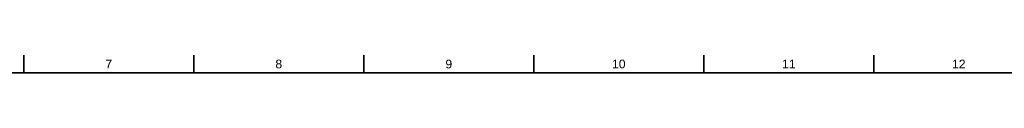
# Model space of a CAD drawing. Header units: millimetres. Extents: x 0 to 1189, y 0 to 841.
# Tile 8 of 9: x 306 to 588, y 831 to 836. Entities that reach past the tile are written whole.
import ezdxf
from ezdxf.enums import TextEntityAlignment as Align

# ---------------------------------------------------------------- set-up
doc = ezdxf.new("R2010")
doc.units = ezdxf.units.MM
doc.header["$LTSCALE"] = 0.75
doc.layers.add('BORDER', color=7, linetype='Continuous', lineweight=35)
doc.styles.add('FusionTitle', font='arial.ttf')

# ---------------------------------------------------------------- blocks, each defined once
blk = doc.blocks.new('ISO_A0_SHEET')
at = {"layer": 'BORDER'}
for p, q in [((307.250002, 836), (307.250002, 831)), ((355.958335, 836), (355.958335, 831)), ((404.666668, 836), (404.666668, 831)), ((453.375001, 836), (453.375001, 831)), ((502.083334, 836), (502.083334, 831)), ((550.791667, 836), (550.791667, 831)), ((20, 831), (1179, 831))]:
    blk.add_line(p, q, dxfattribs=at)
at = {"layer": 'BORDER', "style": 'FusionTitle'}
for s, p in [('7', (331.604168, 833.5)), ('8', (380.312501, 833.5)), ('9', (429.020835, 833.5)), ('10', (477.729168, 833.5)), ('11', (526.4375, 833.5)), ('12', (575.145833, 833.5))]:
    blk.add_text(s, height=2.5, dxfattribs=at).set_placement(p, align=Align.MIDDLE)

msp = doc.modelspace()

# ---------------------------------------------------------------- block references
at = {"layer": 'BORDER'}
msp.add_blockref('ISO_A0_SHEET', (0, 0), dxfattribs=at)

doc.saveas('drawing.dxf')
